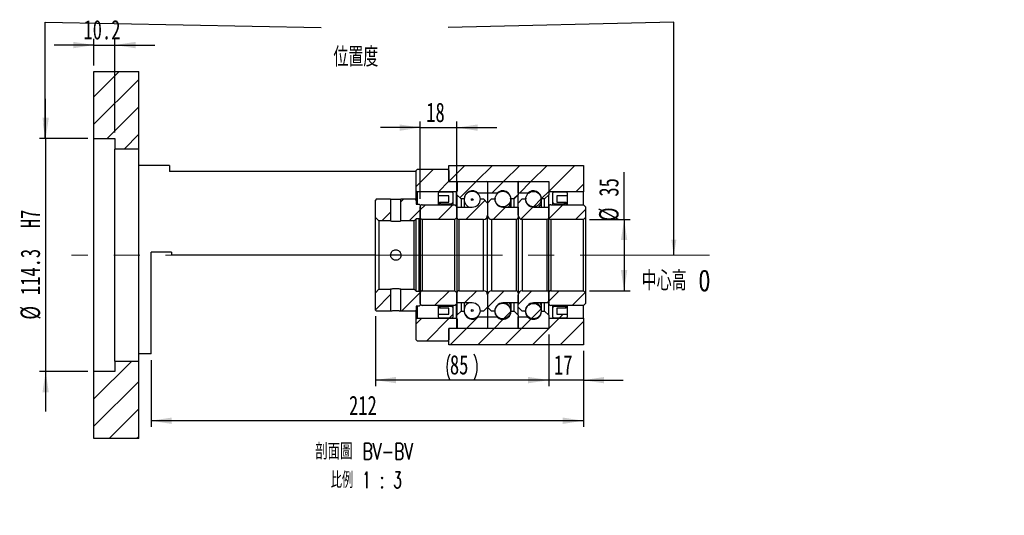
# Paper-space layout 'MBCK35L-H' of a CAD drawing. Header units: millimetres. Extents: x 18 to 332, y 12 to 190.
# Tile 2 of 3: x 171 to 332, y 12 to 93. Entities that reach past the tile are written whole.
import ezdxf

# ---------------------------------------------------------------- set-up
doc = ezdxf.new("R2010")
doc.units = ezdxf.units.MM
doc.linetypes.add('CENTERX2', pattern=[20.32, 12.7, -2.54, 2.54, -2.54])
doc.layers.add('圖層0', color=7, linetype='Continuous')
doc.styles.add('SLDTEXTSTYLE0', font='TXT', dxfattribs={"width": 0.7})
doc.styles.add('SLDTEXTSTYLE1', font='TXT', dxfattribs={"width": 0.7, "bigfont": 'bigfont'})
doc.styles.add('SLDTEXTSTYLE4', font='TXT', dxfattribs={"width": 0.625, "bigfont": 'bigfont'})
doc.dimstyles.new('SLDDIMSTYLE1', dxfattribs={"dimtxt": 0.18, "dimasz": 2.5, "dimexe": 0, "dimexo": 0.0625, "dimgap": 0, "dimtad": 0, "dimtih": 1, "dimtoh": 1, "dimdec": 0, "dimrnd": 1e-09, "dimzin": 0, "dimdsep": 46, "dimtxsty": 'Standard', "dimsah": 1, "dimcen": 0.09, "dimadec": 0, "dimazin": 0, "dimtfac": 2.5, "dimtdec": 0, "dimtofl": 0, "dimtmove": 0, "dimatfit": 3, "dimfxl": 1, "dimfrac": 2, "dimtolj": 1, "dimtzin": 0, "dimarcsym": 0})
doc.dimstyles.new('SLDDIMSTYLE4', dxfattribs={"dimtxt": 3.389974, "dimasz": 2.5, "dimexe": 0, "dimexo": 0.0625, "dimgap": 0.847493, "dimtad": 1, "dimlfac": 3, "dimrnd": 1e-09, "dimzin": 12, "dimdsep": 46, "dimtxsty": 'SLDTEXTSTYLE0', "dimsah": 1, "dimcen": 0.09, "dimadec": 0, "dimazin": 3, "dimtfac": 1, "dimtmove": 0, "dimatfit": 0, "dimfxl": 1, "dimfrac": 2, "dimtolj": 1, "dimtzin": 12, "dimarcsym": 0})
doc.dimstyles.new('SLDDIMSTYLE5', dxfattribs={"dimtxt": 3.389974, "dimasz": 2.5, "dimexe": 0, "dimexo": 0.0625, "dimgap": 0.847493, "dimtad": 1, "dimdec": 1, "dimlfac": 3, "dimrnd": 1e-09, "dimzin": 12, "dimdsep": 46, "dimtxsty": 'SLDTEXTSTYLE0', "dimsah": 1, "dimcen": 0.09, "dimadec": 0, "dimazin": 3, "dimtfac": 1, "dimtdec": 1, "dimtmove": 0, "dimatfit": 0, "dimfxl": 1, "dimfrac": 2, "dimtolj": 1, "dimtzin": 12, "dimarcsym": 0})
doc.dimstyles.new('SLDDIMSTYLE6', dxfattribs={"dimtxt": 3.389974, "dimasz": 2.5, "dimexe": 0, "dimexo": 0.0625, "dimgap": 0.847493, "dimtad": 1, "dimlfac": 3, "dimrnd": 1e-09, "dimzin": 12, "dimdsep": 46, "dimtxsty": 'SLDTEXTSTYLE0', "dimsah": 1, "dimcen": 0.09, "dimadec": 0, "dimazin": 3, "dimtfac": 1, "dimtofl": 0, "dimtmove": 0, "dimatfit": 3, "dimfxl": 1, "dimfrac": 2, "dimtolj": 1, "dimtzin": 12, "dimarcsym": 0})

# ---------------------------------------------------------------- blocks, each defined once
blk = doc.blocks.new('_D_27')
at = {"layer": '圖層0', "color": 7}
for p, q in [((175.34, 73.13), (175.34, 79.65)), ((182.24, 73.13), (174.34, 73.13)), ((175.34, 73.13), (175.34, 35.03)), ((182.24, 35.03), (174.34, 35.03)), ((175.34, 35.03), (175.34, 28.51))]:
    blk.add_line(p, q, dxfattribs=at)
for points in [[(175.34, 73.13), (175.86, 76.52), (174.82, 76.52)], [(175.34, 35.03), (174.82, 31.64), (175.86, 31.64)]]:
    blk.add_solid(points, dxfattribs=at)
at = {"layer": '圖層0', "color": 7, "char_height": 3.175, "attachment_point": 1, "rotation": 90, "style": 'SLDTEXTSTYLE0'}
for s, insert in [('H7', (171.24, 58.47)), ('114.3', (171.24, 47.54)), ('%%c', (171.24, 43.52))]:
    blk.add_mtext(s, dxfattribs=dict(at, insert=insert))
blk = doc.blocks.new('_D_28')
at = {"layer": '圖層0', "color": 7}
for p, q in [((183.24, 85.08), (183.24, 89.42)), ((186.64, 74.13), (186.64, 89.42)), ((183.24, 88.42), (176.72, 88.42)), ((183.24, 88.42), (186.64, 88.42)), ((186.64, 88.42), (193.16, 88.42))]:
    blk.add_line(p, q, dxfattribs=at)
for points in [[(183.24, 88.42), (179.85, 88.94), (179.85, 87.89)], [(186.64, 88.42), (190.03, 87.89), (190.03, 88.94)]]:
    blk.add_solid(points, dxfattribs=at)
at = {"layer": '圖層0', "color": 7, "insert": (181.52, 92.51), "char_height": 3.175, "attachment_point": 1, "style": 'SLDTEXTSTYLE0'}
blk.add_mtext('10.2', dxfattribs=at)
blk = doc.blocks.new('_D_29')
at = {"layer": '圖層0', "color": 7}
for p, q in [((257.57, 41.08), (257.57, 32.63)), ((263.24, 38.42), (263.24, 32.63)), ((257.57, 33.63), (251.05, 33.63)), ((263.24, 33.63), (257.57, 33.63)), ((263.24, 33.63), (269.76, 33.63))]:
    blk.add_line(p, q, dxfattribs=at)
for points in [[(257.57, 33.63), (254.18, 34.15), (254.18, 33.11)], [(263.24, 33.63), (266.63, 33.11), (266.63, 34.15)]]:
    blk.add_solid(points, dxfattribs=at)
at = {"layer": '圖層0', "color": 7, "insert": (258.43, 37.72), "char_height": 3.175, "attachment_point": 1, "style": 'SLDTEXTSTYLE0'}
blk.add_mtext('17', dxfattribs=at)
blk = doc.blocks.new('_D_30')
at = {"layer": '圖層0', "color": 7}
for p, q in [((263.24, 38.42), (263.24, 26)), ((192.57, 36.92), (192.57, 26)), ((263.24, 27), (192.57, 27))]:
    blk.add_line(p, q, dxfattribs=at)
for points in [[(192.57, 27), (195.96, 26.47), (195.96, 27.52)], [(263.24, 27), (259.85, 27.52), (259.85, 26.47)]]:
    blk.add_solid(points, dxfattribs=at)
at = {"layer": '圖層0', "color": 7, "insert": (224.93, 31.09), "char_height": 3.175, "attachment_point": 1, "style": 'SLDTEXTSTYLE0'}
blk.add_mtext('212', dxfattribs=at)
blk = doc.blocks.new('_D_31')
at = {"layer": '圖層0', "color": 7}
for p, q in [((236.57, 63.25), (236.57, 75.92)), ((242.57, 62.98), (242.57, 75.92)), ((236.57, 74.92), (230.05, 74.92)), ((236.57, 74.92), (242.57, 74.92)), ((242.57, 74.92), (249.09, 74.92))]:
    blk.add_line(p, q, dxfattribs=at)
for points in [[(236.57, 74.92), (233.18, 75.44), (233.18, 74.4)], [(242.57, 74.92), (245.96, 74.4), (245.96, 75.44)]]:
    blk.add_solid(points, dxfattribs=at)
at = {"layer": '圖層0', "color": 7, "insert": (237.55, 79.01), "char_height": 3.175, "attachment_point": 1, "style": 'SLDTEXTSTYLE0'}
blk.add_mtext('18', dxfattribs=at)
blk = doc.blocks.new('_D_32')
at = {"layer": '圖層0', "color": 7}
for p, q in [((269.89, 59.92), (269.89, 67.61)), ((264.24, 59.92), (270.89, 59.92)), ((269.89, 59.92), (269.89, 48.25)), ((264.24, 48.25), (270.89, 48.25))]:
    blk.add_line(p, q, dxfattribs=at)
for points in [[(269.89, 59.92), (269.37, 56.53), (270.41, 56.53)], [(269.89, 48.25), (270.41, 51.64), (269.37, 51.64)]]:
    blk.add_solid(points, dxfattribs=at)
at = {"layer": '圖層0', "color": 7, "char_height": 3.175, "attachment_point": 1, "rotation": 90, "style": 'SLDTEXTSTYLE0'}
for s, insert in [('35', (265.8, 63.64)), ('%%c', (265.8, 59.62))]:
    blk.add_mtext(s, dxfattribs=dict(at, insert=insert))
blk = doc.blocks.new('_D_33')
at = {"layer": '圖層0', "color": 7}
for p, q in [((229.24, 44.08), (229.24, 32.64)), ((257.57, 41.08), (257.57, 32.64)), ((257.57, 33.64), (229.24, 33.64))]:
    blk.add_line(p, q, dxfattribs=at)
for centre, start, end in [((245.65, 35.76), 153.4349, 206.5651), ((241.16, 35.76), 333.4349, 26.5651)]:
    blk.add_arc(centre, 4.73, start, end, dxfattribs=at)
for points in [[(229.24, 33.64), (232.63, 33.12), (232.63, 34.17)], [(257.57, 33.64), (254.18, 34.17), (254.18, 33.12)]]:
    blk.add_solid(points, dxfattribs=at)
at = {"layer": '圖層0', "color": 7, "insert": (241.42, 37.74), "char_height": 3.175, "attachment_point": 1, "style": 'SLDTEXTSTYLE0'}
blk.add_mtext('85', dxfattribs=at)
blk = doc.blocks.new('SW_NOTE_9')
at = {"layer": '圖層0', "color": 0, "char_height": 2.6458, "attachment_point": 2}
for s, insert, style in [('\\M+19655\\M+196CA\\M+19AA4 BV-BV', (9.88, 3.41), 'SLDTEXTSTYLE1'), ('\\M+194E4\\M+197E1 1 : 3', (10.25, -1.26), 'SLDTEXTSTYLE4')]:
    blk.add_mtext(s, dxfattribs=dict(at, insert=insert, style=style))

psp = doc.layouts.new('MBCK35L-H')

# ---------------------------------------------------------------- hatches: boundary and pattern name
at = {"linetype": 'Continuous', "lineweight": 18}
h = psp.add_hatch(dxfattribs=at)
h.set_pattern_fill('ANSI31', style=0)
edge = h.paths.add_edge_path(flags=0)
edge.add_arc((242.673, 65.9829), 0.1, 90, 180)
edge.add_line((242.573, 65.9829), (242.573, 63.9162))
edge.add_line((242.573, 63.9162), (243.2396, 63.2496))
edge.add_line((243.2396, 63.2496), (243.7396, 63.2496))
edge.add_arc((245.073, 63.2496), 1.3333, 45.438688, 180, ccw=False)
edge.add_line((246.0085, 64.1996), (247.573, 64.1996))
edge.add_line((247.573, 64.1996), (247.573, 65.9829))
edge.add_arc((247.473, 65.9829), 0.1, 0, 90)
edge.add_line((247.473, 66.0829), (242.673, 66.0829))
h = psp.add_hatch(dxfattribs=at)
h.set_pattern_fill('ANSI31', style=0)
edge = h.paths.add_edge_path(flags=0)
edge.add_arc((252.473, 65.9829), 0.1, 0, 90)
edge.add_line((252.473, 66.0829), (247.673, 66.0829))
edge.add_arc((247.673, 65.9829), 0.1, 90, 180)
edge.add_line((247.573, 65.9829), (247.573, 64.1996))
edge.add_line((247.573, 64.1996), (249.1374, 64.1996))
edge.add_arc((250.073, 63.2496), 1.3333, 0, 134.561312, ccw=False)
edge.add_line((251.4063, 63.2496), (251.9063, 63.2496))
edge.add_line((251.9063, 63.2496), (252.573, 63.9162))
edge.add_line((252.573, 63.9162), (252.573, 65.9829))
h = psp.add_hatch(dxfattribs=at)
h.set_pattern_fill('ANSI31', style=0)
edge = h.paths.add_edge_path(flags=0)
edge.add_arc((257.473, 65.9829), 0.1, 0, 90)
edge.add_line((257.473, 66.0829), (252.673, 66.0829))
edge.add_arc((252.673, 65.9829), 0.1, 90, 180)
edge.add_line((252.573, 65.9829), (252.573, 64.1996))
edge.add_line((252.573, 64.1996), (254.1374, 64.1996))
edge.add_arc((255.073, 63.2496), 1.3333, 0, 134.561312, ccw=False)
edge.add_line((256.4063, 63.2496), (256.9063, 63.2496))
edge.add_line((256.9063, 63.2496), (257.573, 63.9162))
edge.add_line((257.573, 63.9162), (257.573, 65.9829))
h = psp.add_hatch(dxfattribs=at)
h.set_pattern_fill('ANSI31', style=0)
h.paths.add_polyline_path([(241.2396, 62.7496), (239.7396, 62.7496), (239.7396, 62.6829), (240.0063, 62.4162), (241.6396, 62.4162), (241.9063, 62.6829), (241.9063, 64.2496), (241.7396, 64.4162), (239.7396, 64.4162), (239.573, 64.2496), (239.573, 63.7495), (241.2396, 63.7495)], flags=0)
h = psp.add_hatch(dxfattribs=at)
h.set_pattern_fill('ANSI31', style=0)
edge = h.paths.add_edge_path(flags=0)
edge.add_arc((250.073, 63.2412), 1.2746, 0, 360)
h = psp.add_hatch(dxfattribs=at)
h.set_pattern_fill('ANSI31', style=0)
edge = h.paths.add_edge_path(flags=0)
edge.add_arc((255.073, 63.2391), 1.2594, 0, 360)
h = psp.add_hatch(dxfattribs=at)
h.set_pattern_fill('ANSI31', style=0)
h.paths.add_polyline_path([(260.4063, 62.7496), (258.9063, 62.7496), (258.9063, 63.7495), (260.573, 63.7495), (260.573, 64.2496), (260.4063, 64.4162), (258.4063, 64.4162), (258.2396, 64.2496), (258.2396, 62.6829), (258.5063, 62.4162), (260.1396, 62.4162), (260.4063, 62.6829)], flags=0)
h = psp.add_hatch(dxfattribs=at)
h.set_pattern_fill('ANSI31', style=0)
h.paths.add_polyline_path([(231.723, 63.2496), (229.4063, 63.2496), (229.2396, 63.0829), (229.2396, 60.2329), (229.8063, 59.6662), (231.723, 59.6662)], flags=0)
h = psp.add_hatch(dxfattribs=at)
h.set_pattern_fill('ANSI31', style=0)
h.paths.add_polyline_path([(236.4063, 62.4162), (235.9063, 62.4162), (235.9063, 63.0829), (235.7396, 63.2496), (233.423, 63.2496), (233.423, 59.6662), (235.573, 59.6662), (235.9063, 59.9996), (236.4063, 59.9996), (236.573, 60.1662), (236.573, 62.2495)], flags=0)
h = psp.add_hatch(dxfattribs=at)
h.set_pattern_fill('ANSI31', style=0)
edge = h.paths.add_edge_path(flags=0)
edge.add_line((247.573, 62.5829), (246.9063, 63.2496))
edge.add_line((246.9063, 63.2496), (246.4063, 63.2496))
edge.add_arc((245.073, 63.2496), 1.3333, 270, 360, ccw=False)
edge.add_line((245.073, 61.9162), (242.573, 61.9162))
edge.add_line((242.573, 61.9162), (242.573, 60.2496))
edge.add_arc((242.9063, 60.2496), 0.3333, 180, 270)
edge.add_line((242.9063, 59.9162), (246.9063, 59.9162))
edge.add_arc((246.9063, 60.5829), 0.6667, 270, 360)
edge.add_line((247.573, 60.5829), (247.573, 62.5829))
h = psp.add_hatch(dxfattribs=at)
h.set_pattern_fill('ANSI31', style=0)
edge = h.paths.add_edge_path(flags=0)
edge.add_arc((245.073, 63.1532), 0.1461, 0, 360)
h = psp.add_hatch(dxfattribs=at)
h.set_pattern_fill('ANSI31', style=0)
edge = h.paths.add_edge_path(flags=0)
edge.add_line((248.2396, 63.2496), (247.573, 62.5829))
edge.add_line((247.573, 62.5829), (247.573, 60.5829))
edge.add_arc((248.2396, 60.5829), 0.6667, 180, 270)
edge.add_line((248.2396, 59.9162), (252.2396, 59.9162))
edge.add_arc((252.2396, 60.2496), 0.3333, 270, 360)
edge.add_line((252.573, 60.2496), (252.573, 61.9162))
edge.add_line((252.573, 61.9162), (250.073, 61.9162))
edge.add_arc((250.073, 63.2496), 1.3333, 180, 270, ccw=False)
edge.add_line((248.7396, 63.2496), (248.2396, 63.2496))
h = psp.add_hatch(dxfattribs=at)
h.set_pattern_fill('ANSI31', style=0)
edge = h.paths.add_edge_path(flags=0)
edge.add_line((253.2396, 63.2496), (252.573, 62.5829))
edge.add_line((252.573, 62.5829), (252.573, 60.5829))
edge.add_arc((253.2396, 60.5829), 0.6667, 180, 270)
edge.add_line((253.2396, 59.9162), (257.2396, 59.9162))
edge.add_arc((257.2396, 60.2496), 0.3333, 270, 360)
edge.add_line((257.573, 60.2496), (257.573, 61.9162))
edge.add_line((257.573, 61.9162), (255.073, 61.9162))
edge.add_arc((255.073, 63.2496), 1.3333, 180, 270, ccw=False)
edge.add_line((253.7396, 63.2496), (253.2396, 63.2496))
h = psp.add_hatch(dxfattribs=at)
h.set_pattern_fill('ANSI31', style=0)
edge = h.paths.add_edge_path(flags=0)
edge.add_line((236.9063, 59.9162), (242.2396, 59.9162))
edge.add_line((242.2396, 59.9162), (242.573, 60.2496))
edge.add_line((242.573, 60.2496), (242.573, 61.9829))
edge.add_line((242.573, 61.9829), (242.2396, 62.3162))
edge.add_line((242.2396, 62.3162), (236.9063, 62.3162))
edge.add_arc((236.9063, 61.9829), 0.3333, 90, 180)
edge.add_line((236.573, 61.9829), (236.573, 60.2496))
edge.add_arc((236.9063, 60.2496), 0.3333, 180, 270)
h = psp.add_hatch(dxfattribs=at)
h.set_pattern_fill('ANSI31', style=0)
edge = h.paths.add_edge_path(flags=0)
edge.add_line((257.9063, 59.9162), (263.2396, 59.9162))
edge.add_line((263.2396, 59.9162), (263.573, 60.2496))
edge.add_line((263.573, 60.2496), (263.573, 61.9829))
edge.add_line((263.573, 61.9829), (263.2396, 62.3162))
edge.add_line((263.2396, 62.3162), (257.9063, 62.3162))
edge.add_arc((257.9063, 61.9829), 0.3333, 90, 180)
edge.add_line((257.573, 61.9829), (257.573, 60.2496))
edge.add_arc((257.9063, 60.2496), 0.3333, 180, 270)
h = psp.add_hatch(dxfattribs=at)
h.set_pattern_fill('ANSI31', style=0)
h.paths.add_polyline_path([(229.2396, 47.9329), (229.2396, 45.0829), (229.4063, 44.9162), (231.723, 44.9162), (231.723, 48.4996), (229.8063, 48.4996)], flags=0)
h = psp.add_hatch(dxfattribs=at)
h.set_pattern_fill('ANSI31', style=0)
h.paths.add_polyline_path([(235.9063, 45.7496), (236.4063, 45.7496), (236.573, 45.9162), (236.573, 47.9996), (236.4063, 48.1662), (235.9063, 48.1662), (235.573, 48.4996), (233.423, 48.4996), (233.423, 44.9162), (235.7396, 44.9162), (235.9063, 45.0829)], flags=0)
h = psp.add_hatch(dxfattribs=at)
h.set_pattern_fill('ANSI31', style=0)
edge = h.paths.add_edge_path(flags=0)
edge.add_line((242.573, 46.1829), (242.573, 47.9162))
edge.add_line((242.573, 47.9162), (242.2396, 48.2496))
edge.add_line((242.2396, 48.2496), (236.9063, 48.2496))
edge.add_arc((236.9063, 47.9162), 0.3333, 90, 180)
edge.add_line((236.573, 47.9162), (236.573, 46.1829))
edge.add_arc((236.9063, 46.1829), 0.3333, 180, 270)
edge.add_line((236.9063, 45.8496), (242.2396, 45.8496))
edge.add_line((242.2396, 45.8496), (242.573, 46.1829))
h = psp.add_hatch(dxfattribs=at)
h.set_pattern_fill('ANSI31', style=0)
edge = h.paths.add_edge_path(flags=0)
edge.add_line((246.9063, 44.9162), (247.573, 45.5829))
edge.add_line((247.573, 45.5829), (247.573, 47.5829))
edge.add_arc((246.9063, 47.5829), 0.6667, 0, 90)
edge.add_line((246.9063, 48.2496), (242.9063, 48.2496))
edge.add_arc((242.9063, 47.9162), 0.3333, 90, 180)
edge.add_line((242.573, 47.9162), (242.573, 46.2496))
edge.add_line((242.573, 46.2496), (245.073, 46.2496))
edge.add_arc((245.073, 44.9162), 1.3333, 0, 90, ccw=False)
edge.add_line((246.4063, 44.9162), (246.9063, 44.9162))
h = psp.add_hatch(dxfattribs=at)
h.set_pattern_fill('ANSI31', style=0)
edge = h.paths.add_edge_path(flags=0)
edge.add_line((247.573, 45.5829), (248.2396, 44.9162))
edge.add_line((248.2396, 44.9162), (248.7396, 44.9162))
edge.add_arc((250.073, 44.9162), 1.3333, 90, 180, ccw=False)
edge.add_line((250.073, 46.2496), (252.573, 46.2496))
edge.add_line((252.573, 46.2496), (252.573, 47.9162))
edge.add_arc((252.2396, 47.9162), 0.3333, 0, 90)
edge.add_line((252.2396, 48.2496), (248.2396, 48.2496))
edge.add_arc((248.2396, 47.5829), 0.6667, 90, 180)
edge.add_line((247.573, 47.5829), (247.573, 45.5829))
h = psp.add_hatch(dxfattribs=at)
h.set_pattern_fill('ANSI31', style=0)
edge = h.paths.add_edge_path(flags=0)
edge.add_line((252.573, 45.5829), (253.2396, 44.9162))
edge.add_line((253.2396, 44.9162), (253.7396, 44.9162))
edge.add_arc((255.073, 44.9162), 1.3333, 90, 180, ccw=False)
edge.add_line((255.073, 46.2496), (257.573, 46.2496))
edge.add_line((257.573, 46.2496), (257.573, 47.9162))
edge.add_arc((257.2396, 47.9162), 0.3333, 0, 90)
edge.add_line((257.2396, 48.2496), (253.2396, 48.2496))
edge.add_arc((253.2396, 47.5829), 0.6667, 90, 180)
edge.add_line((252.573, 47.5829), (252.573, 45.5829))
h = psp.add_hatch(dxfattribs=at)
h.set_pattern_fill('ANSI31', style=0)
edge = h.paths.add_edge_path(flags=0)
edge.add_line((263.573, 46.1829), (263.573, 47.9162))
edge.add_line((263.573, 47.9162), (263.2396, 48.2496))
edge.add_line((263.2396, 48.2496), (257.9063, 48.2496))
edge.add_arc((257.9063, 47.9162), 0.3333, 90, 180)
edge.add_line((257.573, 47.9162), (257.573, 46.1829))
edge.add_arc((257.9063, 46.1829), 0.3333, 180, 270)
edge.add_line((257.9063, 45.8496), (263.2396, 45.8496))
edge.add_line((263.2396, 45.8496), (263.573, 46.1829))
h = psp.add_hatch(dxfattribs=at)
h.set_pattern_fill('ANSI31', style=0)
h.paths.add_polyline_path([(239.7396, 45.4162), (241.2396, 45.4162), (241.2396, 44.4162), (239.573, 44.4162), (239.573, 43.9162), (239.7396, 43.7496), (241.7396, 43.7496), (241.9063, 43.9162), (241.9063, 45.4829), (241.6396, 45.7496), (240.0063, 45.7496), (239.7396, 45.4829)], flags=0)
h = psp.add_hatch(dxfattribs=at)
h.set_pattern_fill('ANSI31', style=0)
edge = h.paths.add_edge_path(flags=0)
edge.add_arc((245.073, 45.0125), 0.1461, 0, 360)
h = psp.add_hatch(dxfattribs=at)
h.set_pattern_fill('ANSI31', style=0)
edge = h.paths.add_edge_path(flags=0)
edge.add_arc((250.073, 44.9246), 1.2746, 0, 360)
h = psp.add_hatch(dxfattribs=at)
h.set_pattern_fill('ANSI31', style=0)
edge = h.paths.add_edge_path(flags=0)
edge.add_arc((255.073, 44.9267), 1.2594, 0, 360)
h = psp.add_hatch(dxfattribs=at)
h.set_pattern_fill('ANSI31', style=0)
h.paths.add_polyline_path([(258.9063, 45.4162), (260.4063, 45.4162), (260.4063, 45.4829), (260.1396, 45.7496), (258.5063, 45.7496), (258.2396, 45.4829), (258.2396, 43.9162), (258.4063, 43.7496), (260.4063, 43.7496), (260.573, 43.9162), (260.573, 44.4162), (258.9063, 44.4162)], flags=0)
h = psp.add_hatch(dxfattribs=at)
h.set_pattern_fill('ANSI31', style=0)
edge = h.paths.add_edge_path(flags=0)
edge.add_arc((242.673, 42.1829), 0.1, 180, 270)
edge.add_line((242.673, 42.0829), (247.473, 42.0829))
edge.add_arc((247.473, 42.1829), 0.1, 270, 360)
edge.add_line((247.573, 42.1829), (247.573, 43.9662))
edge.add_line((247.573, 43.9662), (246.0085, 43.9662))
edge.add_arc((245.073, 44.9162), 1.3333, 180, 314.561312, ccw=False)
edge.add_line((243.7396, 44.9162), (243.2396, 44.9162))
edge.add_line((243.2396, 44.9162), (242.573, 44.2496))
edge.add_line((242.573, 44.2496), (242.573, 42.1829))
h = psp.add_hatch(dxfattribs=at)
h.set_pattern_fill('ANSI31', style=0)
edge = h.paths.add_edge_path(flags=0)
edge.add_arc((252.473, 42.1829), 0.1, 270, 360)
edge.add_line((252.573, 42.1829), (252.573, 44.2496))
edge.add_line((252.573, 44.2496), (251.9063, 44.9162))
edge.add_line((251.9063, 44.9162), (251.4063, 44.9162))
edge.add_arc((250.073, 44.9162), 1.3333, 225.438688, 360, ccw=False)
edge.add_line((249.1374, 43.9662), (247.573, 43.9662))
edge.add_line((247.573, 43.9662), (247.573, 42.1829))
edge.add_arc((247.673, 42.1829), 0.1, 180, 270)
edge.add_line((247.673, 42.0829), (252.473, 42.0829))
h = psp.add_hatch(dxfattribs=at)
h.set_pattern_fill('ANSI31', style=0)
edge = h.paths.add_edge_path(flags=0)
edge.add_arc((257.473, 42.1829), 0.1, 270, 360)
edge.add_line((257.573, 42.1829), (257.573, 44.2496))
edge.add_line((257.573, 44.2496), (256.9063, 44.9162))
edge.add_line((256.9063, 44.9162), (256.4063, 44.9162))
edge.add_arc((255.073, 44.9162), 1.3333, 225.438688, 360, ccw=False)
edge.add_line((254.1374, 43.9662), (252.573, 43.9662))
edge.add_line((252.573, 43.9662), (252.573, 42.1829))
edge.add_arc((252.673, 42.1829), 0.1, 180, 270)
edge.add_line((252.673, 42.0829), (257.473, 42.0829))
at = {"layer": '圖層0', "linetype": 'Continuous', "lineweight": 18}
h = psp.add_hatch(dxfattribs=at)
h.set_pattern_fill('ANSI31', color=256, style=0)
h.paths.add_polyline_path([(190.573, 84.0829), (183.2396, 84.0829), (183.2396, 73.1329), (186.6396, 73.1329), (186.6396, 71.4162), (190.573, 71.4162)], flags=0)
h = psp.add_hatch(dxfattribs=at)
h.set_pattern_fill('ANSI31', color=256, style=0)
edge = h.paths.add_edge_path(flags=0)
edge.add_line((241.073, 68.0829), (236.073, 68.0829))
edge.add_line((236.073, 68.0829), (235.9063, 67.9162))
edge.add_line((235.9063, 67.9162), (235.9063, 64.5829))
edge.add_line((235.9063, 64.5829), (236.073, 64.4162))
edge.add_line((236.073, 64.4162), (242.523, 64.4162))
edge.add_line((242.523, 64.4162), (242.623, 64.5162))
edge.add_line((242.623, 64.5162), (242.623, 65.9829))
edge.add_line((242.623, 65.9829), (242.523, 66.0829))
edge.add_line((242.523, 66.0829), (241.373, 66.0829))
edge.add_arc((241.373, 66.2162), 0.1333, 180, 270, ccw=False)
edge.add_line((241.2396, 66.2162), (241.2396, 67.9162))
edge.add_line((241.2396, 67.9162), (241.073, 68.0829))
h = psp.add_hatch(dxfattribs=at)
h.set_pattern_fill('ANSI31', color=256, style=0)
h.paths.add_polyline_path([(263.2396, 64.4162), (263.2396, 68.7496), (241.2396, 68.7496), (241.2396, 66.0829), (257.573, 66.0829), (257.573, 64.4162)], flags=0)
h = psp.add_hatch(dxfattribs=at)
h.set_pattern_fill('ANSI31', color=256, style=0)
edge = h.paths.add_edge_path(flags=0)
edge.add_line((235.9063, 43.5829), (235.9063, 40.2496))
edge.add_line((235.9063, 40.2496), (236.073, 40.0829))
edge.add_line((236.073, 40.0829), (241.073, 40.0829))
edge.add_line((241.073, 40.0829), (241.2396, 40.2496))
edge.add_line((241.2396, 40.2496), (241.2396, 41.9496))
edge.add_arc((241.373, 41.9496), 0.1333, 90, 180, ccw=False)
edge.add_line((241.373, 42.0829), (242.523, 42.0829))
edge.add_line((242.523, 42.0829), (242.623, 42.1829))
edge.add_line((242.623, 42.1829), (242.623, 43.6496))
edge.add_line((242.623, 43.6496), (242.523, 43.7496))
edge.add_line((242.523, 43.7496), (236.073, 43.7496))
edge.add_line((236.073, 43.7496), (235.9063, 43.5829))
h = psp.add_hatch(dxfattribs=at)
h.set_pattern_fill('ANSI31', color=256, style=0)
h.paths.add_polyline_path([(263.2396, 39.4162), (263.2396, 43.7496), (257.573, 43.7496), (257.573, 42.0829), (241.2396, 42.0829), (241.2396, 39.4162)], flags=0)
h = psp.add_hatch(dxfattribs=at)
h.set_pattern_fill('ANSI31', color=256, style=0)
h.paths.add_polyline_path([(183.2396, 24.0829), (190.573, 24.0829), (190.573, 36.7495), (186.6396, 36.7495), (186.6396, 35.0329), (183.2396, 35.0329)], flags=0)

# ---------------------------------------------------------------- linework, layer by layer
at = {"color": 7, "linetype": 'Continuous', "lineweight": 25}
for p, q in [((183.2396, 73.1329), (183.2396, 84.0829)), ((183.2396, 84.0829), (190.573, 84.0829)), ((190.573, 71.4162), (190.573, 84.0829)), ((183.2396, 73.1329), (186.6396, 73.1329)), ((183.2396, 35.0329), (183.2396, 73.1329)), ((186.6396, 73.1329), (186.6396, 71.4162)), ((190.573, 71.4162), (186.6396, 71.4162)), ((186.6396, 36.7495), (186.6396, 71.4162)), ((190.573, 36.7495), (190.573, 71.4162)), ((195.573, 68.7496), (190.573, 68.7496)), ((195.573, 68.7496), (195.573, 67.7496)), ((235.9063, 67.7496), (195.573, 67.7496)), ((236.073, 68.0829), (235.9063, 67.9162)), ((235.9063, 64.5829), (235.9063, 67.9162)), ((241.073, 68.0829), (236.073, 68.0829)), ((241.2396, 67.9162), (241.073, 68.0829)), ((241.2396, 66.0829), (241.2396, 68.7496)), ((241.2396, 68.7496), (263.2396, 68.7496)), ((241.2396, 67.9162), (241.2396, 66.2162)), ((263.2396, 68.7496), (263.2396, 64.4162)), ((241.2396, 66.0829), (257.573, 66.0829)), ((241.373, 66.0829), (242.523, 66.0829)), ((242.623, 65.9829), (242.523, 66.0829)), ((242.673, 66.0829), (247.473, 66.0829)), ((247.673, 66.0829), (252.473, 66.0829)), ((252.673, 66.0829), (257.473, 66.0829)), ((257.573, 66.0829), (257.573, 64.4162)), ((235.9063, 64.5829), (236.073, 64.4162)), ((235.9063, 63.0829), (235.9063, 64.5829)), ((242.523, 64.4162), (236.073, 64.4162)), ((236.073, 64.4162), (236.073, 62.4162)), ((239.7396, 64.4162), (239.573, 64.2496)), ((239.7396, 64.4162), (241.7396, 64.4162)), ((241.9063, 64.2496), (241.7396, 64.4162)), ((242.523, 64.4162), (242.623, 64.5162)), ((242.523, 62.0329), (242.523, 64.4162)), ((242.573, 63.9162), (242.573, 65.9829)), ((242.623, 65.9829), (242.623, 64.5162)), ((247.573, 65.9829), (247.573, 64.1996)), ((252.573, 64.1996), (252.573, 65.9829)), ((252.573, 65.9829), (252.573, 63.9162)), ((257.573, 65.9829), (257.573, 63.9162)), ((263.2396, 64.4162), (257.573, 64.4162)), ((258.4063, 64.4162), (258.2396, 64.2496)), ((258.4063, 64.4162), (260.4063, 64.4162)), ((260.573, 64.2496), (260.4063, 64.4162)), ((263.2396, 62.3162), (263.2396, 64.4162)), ((229.4063, 63.2496), (229.2396, 63.0829)), ((229.2396, 60.2329), (229.2396, 63.0829)), ((229.4063, 63.2496), (231.723, 63.2496)), ((231.723, 63.2496), (231.723, 59.6662)), ((233.423, 59.6662), (233.423, 63.2496)), ((233.423, 63.2496), (235.7396, 63.2496)), ((235.9063, 63.0829), (235.7396, 63.2496)), ((235.9063, 63.0829), (235.9063, 62.4162)), ((239.573, 63.7495), (239.573, 64.2496)), ((241.2396, 63.7495), (239.573, 63.7495)), ((239.573, 62.3162), (239.573, 63.7495)), ((241.2396, 62.7496), (241.2396, 63.7495)), ((241.9063, 64.2496), (241.9063, 62.6829)), ((243.2396, 63.2496), (242.573, 63.9162)), ((242.573, 63.9162), (242.573, 61.9829)), ((243.2396, 63.2496), (243.2396, 61.9162)), ((243.7396, 63.2496), (243.2396, 63.2496)), ((243.7396, 63.2496), (243.7396, 61.9162)), ((246.0085, 64.1996), (246.0085, 64.1032)), ((247.573, 64.1996), (246.0085, 64.1996)), ((246.4063, 63.2496), (246.9063, 63.2496)), ((246.9063, 63.2496), (247.573, 62.5829)), ((247.573, 64.1996), (247.573, 62.5829)), ((249.1374, 64.1996), (247.573, 64.1996)), ((247.573, 62.5829), (248.2396, 63.2496)), ((248.2396, 63.2496), (248.7396, 63.2496)), ((248.8003, 63.3117), (248.7502, 63.0817)), ((249.1374, 64.1068), (249.1374, 64.1996)), ((251.4063, 61.9162), (251.4063, 63.2496)), ((251.9063, 63.2496), (251.4063, 63.2496)), ((252.573, 63.9162), (251.9063, 63.2496)), ((251.9063, 61.9162), (251.9063, 63.2496)), ((254.1374, 64.1996), (252.573, 64.1996)), ((252.573, 62.5829), (252.573, 63.9162)), ((252.573, 62.5829), (253.2396, 63.2496)), ((253.2396, 63.2496), (253.7396, 63.2496)), ((253.8225, 63.389), (253.7495, 63.0879)), ((254.1374, 64.0822), (254.1374, 64.1996)), ((256.4063, 61.9162), (256.4063, 63.2496)), ((256.9063, 63.2496), (256.4063, 63.2496)), ((257.573, 63.9162), (256.9063, 63.2496)), ((256.9063, 61.9162), (256.9063, 63.2496)), ((257.573, 61.9829), (257.573, 63.9162)), ((258.2396, 62.6829), (258.2396, 64.2496)), ((260.573, 63.7495), (258.9063, 63.7495)), ((258.9063, 63.7495), (258.9063, 62.7496)), ((260.573, 64.2496), (260.573, 63.7495)), ((260.573, 63.7495), (260.573, 62.3162)), ((235.9063, 62.4162), (236.4063, 62.4162)), ((236.573, 62.2495), (236.4063, 62.4162)), ((236.573, 62.2495), (236.573, 60.1662)), ((236.573, 60.2496), (236.573, 61.9829)), ((236.9063, 62.3162), (242.2396, 62.3162)), ((239.7396, 62.7496), (241.2396, 62.7496)), ((239.7396, 62.6829), (239.7396, 62.7496)), ((239.7396, 62.6829), (240.0063, 62.4162)), ((239.7396, 62.3162), (239.7396, 62.6829)), ((240.0063, 62.4162), (240.0063, 62.3162)), ((241.6396, 62.4162), (240.0063, 62.4162)), ((241.6396, 62.4162), (241.9063, 62.6829)), ((241.6396, 62.3162), (241.6396, 62.4162)), ((241.9063, 62.6829), (241.9063, 62.3162)), ((242.573, 61.9829), (242.2396, 62.3162)), ((242.573, 61.9829), (242.573, 60.2496)), ((242.573, 61.9162), (245.073, 61.9162)), ((242.573, 60.2496), (242.573, 61.9162)), ((247.573, 62.5829), (247.573, 60.5829)), ((250.073, 61.9162), (252.573, 61.9162)), ((252.573, 60.5829), (252.573, 62.5829)), ((252.573, 61.9162), (252.573, 60.2496)), ((255.073, 61.9162), (257.573, 61.9162)), ((257.573, 60.2496), (257.573, 61.9829)), ((257.573, 61.9162), (257.573, 60.2496)), ((257.9063, 62.3162), (263.2396, 62.3162)), ((258.2396, 62.6829), (258.5063, 62.4162)), ((258.2396, 62.3162), (258.2396, 62.6829)), ((258.5063, 62.4162), (258.5063, 62.3162)), ((260.1396, 62.4162), (258.5063, 62.4162)), ((258.9063, 62.7496), (260.4063, 62.7496)), ((260.1396, 62.4162), (260.4063, 62.6829)), ((260.1396, 62.3162), (260.1396, 62.4162)), ((260.4063, 62.7496), (260.4063, 62.6829)), ((260.4063, 62.6829), (260.4063, 62.3162)), ((263.573, 61.9829), (263.2396, 62.3162)), ((263.573, 61.9829), (263.573, 60.2496)), ((229.2396, 60.2329), (229.8063, 59.6662)), ((229.2396, 47.9329), (229.2396, 60.2329)), ((229.8063, 59.6662), (229.8063, 48.4996)), ((231.723, 59.6662), (229.8063, 59.6662)), ((235.573, 59.6662), (233.423, 59.6662)), ((235.573, 59.6662), (235.9063, 59.9996)), ((235.573, 48.4996), (235.573, 59.6662)), ((236.4063, 59.9996), (235.9063, 59.9996)), ((235.9063, 48.1662), (235.9063, 59.9996)), ((236.4063, 59.9996), (236.573, 60.1662)), ((236.4063, 48.1662), (236.4063, 59.9996)), ((236.573, 60.1662), (236.573, 47.9996)), ((236.9063, 59.9162), (236.9063, 48.2496)), ((242.2396, 59.9162), (236.9063, 59.9162)), ((242.2396, 59.9162), (242.573, 60.2496)), ((242.2396, 48.2496), (242.2396, 59.9162)), ((242.573, 60.2496), (242.573, 47.9162)), ((242.9063, 48.2496), (242.9063, 59.9162)), ((246.9063, 59.9162), (242.9063, 59.9162)), ((246.9063, 48.2496), (246.9063, 59.9162)), ((247.573, 47.5829), (247.573, 60.5829)), ((248.2396, 59.9162), (248.2396, 48.2496)), ((252.2396, 59.9162), (248.2396, 59.9162)), ((252.2396, 59.9162), (252.2396, 48.2496)), ((252.573, 60.2496), (252.573, 47.9162)), ((253.2396, 59.9162), (253.2396, 48.2496)), ((257.2396, 59.9162), (253.2396, 59.9162)), ((257.2396, 59.9162), (257.2396, 48.2496)), ((257.573, 47.9162), (257.573, 60.2496)), ((257.9063, 59.9162), (257.9063, 48.2496)), ((263.2396, 59.9162), (257.9063, 59.9162)), ((263.2396, 59.9162), (263.573, 60.2496)), ((263.2396, 48.2496), (263.2396, 59.9162)), ((263.573, 60.2496), (263.573, 47.9162)), ((195.9063, 54.5829), (192.573, 54.5829)), ((192.573, 37.9162), (192.573, 54.5829)), ((195.9063, 54.5829), (195.9063, 54.0829)), ((229.2396, 54.0829), (195.9063, 54.0829)), ((233.4121, 54.0829), (231.723, 54.0829)), ((229.8063, 48.4996), (229.2396, 47.9329)), ((229.8063, 48.4996), (231.723, 48.4996)), ((231.723, 48.4996), (231.723, 44.9162)), ((233.423, 48.4996), (235.573, 48.4996)), ((233.423, 44.9162), (233.423, 48.4996)), ((235.9063, 48.1662), (235.573, 48.4996)), ((229.2396, 45.0829), (229.2396, 47.9329)), ((235.9063, 48.1662), (236.4063, 48.1662)), ((236.573, 47.9996), (236.4063, 48.1662)), ((236.573, 47.9996), (236.573, 45.9162)), ((236.573, 46.1829), (236.573, 47.9162)), ((236.9063, 48.2496), (242.2396, 48.2496)), ((242.573, 47.9162), (242.2396, 48.2496)), ((242.573, 47.9162), (242.573, 46.1829)), ((242.573, 46.2496), (242.573, 47.9162)), ((242.9063, 48.2496), (246.9063, 48.2496)), ((247.573, 47.5829), (247.573, 45.5829)), ((248.2396, 48.2496), (252.2396, 48.2496)), ((252.573, 47.9162), (252.573, 46.2496)), ((252.573, 45.5829), (252.573, 47.5829)), ((253.2396, 48.2496), (257.2396, 48.2496)), ((257.573, 46.1829), (257.573, 47.9162)), ((257.573, 47.9162), (257.573, 46.2496)), ((257.9063, 48.2496), (263.2396, 48.2496)), ((263.573, 47.9162), (263.2396, 48.2496)), ((263.573, 47.9162), (263.573, 46.1829)), ((229.2396, 45.0829), (229.4063, 44.9162)), ((235.7396, 44.9162), (235.9063, 45.0829)), ((235.9063, 45.7496), (235.9063, 45.0829)), ((236.4063, 45.7496), (235.9063, 45.7496)), ((235.9063, 43.5829), (235.9063, 45.0829)), ((236.073, 45.7496), (236.073, 43.7496)), ((236.4063, 45.7496), (236.573, 45.9162)), ((242.2396, 45.8495), (236.9063, 45.8495)), ((239.573, 44.4162), (239.573, 45.8495)), ((239.7396, 45.4829), (239.7396, 45.8495)), ((240.0063, 45.7496), (239.7396, 45.4829)), ((239.7396, 45.4162), (239.7396, 45.4829)), ((241.2396, 45.4162), (239.7396, 45.4162)), ((240.0063, 45.8495), (240.0063, 45.7496)), ((240.0063, 45.7496), (241.6396, 45.7496)), ((241.2396, 44.4162), (241.2396, 45.4162)), ((241.6396, 45.7496), (241.6396, 45.8495)), ((241.9063, 45.4829), (241.6396, 45.7496)), ((241.9063, 45.8495), (241.9063, 45.4829)), ((241.9063, 45.4829), (241.9063, 43.9162)), ((242.2396, 45.8495), (242.573, 46.1829)), ((242.523, 43.7496), (242.523, 46.1329)), ((245.073, 46.2496), (242.573, 46.2496)), ((242.573, 46.1829), (242.573, 44.2496)), ((243.2396, 46.2496), (243.2396, 44.9162)), ((243.7396, 46.2496), (243.7396, 44.9162)), ((247.573, 45.5829), (246.9063, 44.9162)), ((247.573, 45.5829), (247.573, 43.9662)), ((248.2396, 44.9162), (247.573, 45.5829)), ((252.573, 46.2496), (250.073, 46.2496)), ((251.2047, 46.1988), (251.2348, 46.2496)), ((251.4063, 44.9162), (251.4063, 46.2496)), ((251.9063, 44.9162), (251.9063, 46.2496)), ((253.2396, 44.9162), (252.573, 45.5829)), ((252.573, 44.2496), (252.573, 45.5829)), ((257.573, 46.2496), (255.073, 46.2496)), ((256.2007, 46.2214), (256.218, 46.2496)), ((256.4063, 44.9162), (256.4063, 46.2496)), ((256.9063, 44.9162), (256.9063, 46.2496)), ((257.573, 44.2496), (257.573, 46.1829)), ((263.2396, 45.8495), (257.9063, 45.8495)), ((258.2396, 45.4829), (258.2396, 45.8495)), ((258.5063, 45.7496), (258.2396, 45.4829)), ((258.2396, 43.9162), (258.2396, 45.4829)), ((258.5063, 45.8495), (258.5063, 45.7496)), ((258.5063, 45.7496), (260.1396, 45.7496)), ((260.4063, 45.4162), (258.9063, 45.4162)), ((258.9063, 45.4162), (258.9063, 44.4162)), ((260.1396, 45.7496), (260.1396, 45.8495)), ((260.4063, 45.4829), (260.1396, 45.7496)), ((260.4063, 45.8495), (260.4063, 45.4829)), ((260.4063, 45.4829), (260.4063, 45.4162)), ((260.573, 45.8495), (260.573, 44.4162)), ((263.2396, 45.8495), (263.573, 46.1829)), ((263.2396, 43.7496), (263.2396, 45.8495)), ((231.723, 44.9162), (229.4063, 44.9162)), ((235.7396, 44.9162), (233.423, 44.9162)), ((236.073, 43.7496), (235.9063, 43.5829)), ((235.9063, 40.2496), (235.9063, 43.5829)), ((236.073, 43.7496), (242.523, 43.7496)), ((239.573, 44.4162), (241.2396, 44.4162)), ((239.573, 43.9162), (239.573, 44.4162)), ((239.573, 43.9162), (239.7396, 43.7496)), ((241.7396, 43.7496), (239.7396, 43.7496)), ((241.7396, 43.7496), (241.9063, 43.9162)), ((242.623, 43.6495), (242.523, 43.7496)), ((242.573, 44.2496), (243.2396, 44.9162)), ((242.573, 42.1829), (242.573, 44.2496)), ((242.623, 43.6495), (242.623, 42.1829)), ((243.2396, 44.9162), (243.7396, 44.9162)), ((246.0085, 44.0969), (246.0085, 43.9662)), ((246.0085, 43.9662), (247.573, 43.9662)), ((246.9063, 44.9162), (246.4063, 44.9162)), ((247.573, 43.9662), (247.573, 42.1829)), ((247.573, 43.9662), (249.1374, 43.9662)), ((248.7396, 44.9162), (248.2396, 44.9162)), ((249.1374, 43.9662), (249.1374, 43.9746)), ((251.4063, 44.9162), (251.9063, 44.9162)), ((251.9063, 44.9162), (252.573, 44.2496)), ((252.573, 44.2496), (252.573, 42.1829)), ((252.573, 43.9662), (254.1374, 43.9662)), ((252.573, 42.1829), (252.573, 43.9662)), ((253.7396, 44.9162), (253.2396, 44.9162)), ((254.1374, 43.9662), (254.1374, 43.9767)), ((256.4063, 44.9162), (256.9063, 44.9162)), ((256.9063, 44.9162), (257.573, 44.2496)), ((257.573, 44.2496), (257.573, 42.1829)), ((257.573, 43.7496), (257.573, 42.0829)), ((257.573, 43.7496), (263.2396, 43.7496)), ((258.2396, 43.9162), (258.4063, 43.7496)), ((260.4063, 43.7496), (258.4063, 43.7496)), ((258.9063, 44.4162), (260.573, 44.4162)), ((260.4063, 43.7496), (260.573, 43.9162)), ((260.573, 44.4162), (260.573, 43.9162)), ((263.2396, 43.7496), (263.2396, 39.4162)), ((241.2396, 39.4162), (241.2396, 42.0829)), ((257.573, 42.0829), (241.2396, 42.0829)), ((241.2396, 41.9495), (241.2396, 40.2496)), ((242.523, 42.0829), (241.373, 42.0829)), ((242.523, 42.0829), (242.623, 42.1829)), ((247.473, 42.0829), (242.673, 42.0829)), ((252.473, 42.0829), (247.673, 42.0829)), ((257.473, 42.0829), (252.673, 42.0829)), ((235.9063, 40.2496), (236.073, 40.0829)), ((241.073, 40.0829), (241.2396, 40.2496)), ((236.073, 40.0829), (241.073, 40.0829)), ((263.2396, 39.4162), (241.2396, 39.4162)), ((192.573, 37.9162), (190.573, 37.9162)), ((186.6396, 36.7495), (186.6396, 35.0329)), ((186.6396, 36.7495), (190.573, 36.7495)), ((190.573, 24.0829), (190.573, 36.7495)), ((183.2396, 24.0829), (183.2396, 35.0329)), ((186.6396, 35.0329), (183.2396, 35.0329)), ((190.573, 24.0829), (183.2396, 24.0829))]:
    psp.add_line(p, q, dxfattribs=at)
at = {"color": 7, "linetype": 'Continuous', "lineweight": 25, "flags": 128}
for points in [[(251.3921, 61.9162), (251.3196, 62.195), (251.2657, 62.3181)], [(256.3956, 61.9162), (256.3196, 62.2206), (256.269, 62.337)]]:
    psp.add_lwpolyline(points, dxfattribs=at)
at = {"color": 7, "linetype": 'Continuous', "lineweight": 25}
for centre, radius in [((250.073, 63.2412), 1.2746), ((255.073, 63.2391), 1.2594), ((245.073, 63.1532), 0.1461), ((245.073, 45.0125), 0.1461), ((250.073, 44.9246), 1.2746), ((255.073, 44.9267), 1.2594)]:
    psp.add_circle(centre, radius, dxfattribs=at)
for centre, radius, start, end in [((241.373, 66.2162), 0.1333, 180, 270), ((242.673, 65.9829), 0.1, 90, 180), ((247.473, 65.9829), 0.1, 0, 90), ((247.673, 65.9829), 0.1, 90, 180), ((252.473, 65.9829), 0.1, 0, 90), ((252.673, 65.9829), 0.1, 90, 180), ((257.473, 65.9829), 0.1, 0, 90), ((245.073, 63.2496), 1.3333, 45.438688, 180), ((245.073, 63.1532), 1.3333, 2.069842, 248.089337), ((250.073, 63.2496), 1.3333, 0, 134.561312), ((255.073, 63.2496), 1.3333, 0, 134.561312), ((245.073, 63.2496), 1.3333, 270, 0), ((250.073, 63.2496), 1.3333, 180, 270), ((250.073, 62.9139), 1.3333, 311.558729, 17.356935), ((255.073, 63.2496), 1.3333, 180, 270), ((255.073, 62.9262), 1.3333, 310.753907, 20.30883), ((236.9063, 61.9829), 0.3333, 90, 180), ((245.073, 62.2998), 1.3333, 161.333851, 196.717927), ((257.9063, 61.9829), 0.3333, 90, 180), ((236.9063, 60.2496), 0.3333, 180, 270), ((242.9063, 60.2496), 0.3333, 180, 270), ((246.9063, 60.5829), 0.6667, 270, 0), ((248.2396, 60.5829), 0.6667, 180, 270), ((252.2396, 60.2496), 0.3333, 270, 0), ((253.2396, 60.5829), 0.6667, 180, 270), ((257.2396, 60.2496), 0.3333, 270, 0), ((257.9063, 60.2496), 0.3333, 180, 270), ((236.9063, 47.9162), 0.3333, 90, 180), ((242.9063, 47.9162), 0.3333, 90, 180), ((246.9063, 47.5829), 0.6667, 0, 90), ((248.2396, 47.5829), 0.6667, 90, 180), ((252.2396, 47.9162), 0.3333, 0, 90), ((253.2396, 47.5829), 0.6667, 90, 180), ((257.2396, 47.9162), 0.3333, 0, 90), ((257.9063, 47.9162), 0.3333, 90, 180), ((236.9063, 46.1829), 0.3333, 180, 270), ((245.073, 45.9658), 1.3333, 167.713599, 200.156549), ((245.073, 45.0469), 1.3333, 115.581601, 270), ((245.073, 44.9162), 1.3333, 0, 90), ((250.073, 44.9246), 1.3333, 180.285058, 83.579483), ((250.073, 44.9162), 1.3333, 90, 180), ((250.073, 45.4938), 1.3333, 347.675183, 34.528827), ((255.073, 44.9267), 1.3333, 180.287153, 82.818005), ((255.073, 44.9162), 1.3333, 90, 180), ((255.073, 45.5101), 1.3333, 347.362281, 33.681978), ((257.9063, 46.1829), 0.3333, 180, 270), ((245.073, 44.9162), 1.3333, 180, 314.561312), ((245.073, 45.0469), 1.3333, 270, 357.190531), ((250.073, 44.9162), 1.3333, 225.438688, 0), ((255.073, 44.9162), 1.3333, 225.438688, 0), ((241.373, 41.9495), 0.1333, 90, 180), ((242.673, 42.1829), 0.1, 180, 270), ((247.473, 42.1829), 0.1, 270, 0), ((247.673, 42.1829), 0.1, 180, 270), ((252.473, 42.1829), 0.1, 270, 0), ((252.673, 42.1829), 0.1, 180, 270), ((257.473, 42.1829), 0.1, 270, 360)]:
    psp.add_arc(centre, radius, start, end, dxfattribs=at)
for points, knots in [([(231.723, 63.2496), (231.7273, 63.2491), (231.738, 63.2481), (231.8416, 63.2389), (232.0342, 63.225), (232.2893, 63.2131), (232.5761, 63.2085), (232.8619, 63.2133), (233.1155, 63.2252), (233.3072, 63.2391), (233.4086, 63.2482), (233.4189, 63.2492), (233.423, 63.2496)], [0, 0, 0, 0, 0.07241983, 0.17927719, 0.28644593, 0.39394294, 0.5012706, 0.6081936, 0.71510894, 0.82242411, 0.92992476, 1, 1, 1, 1]), ([(231.723, 59.6662), (231.727, 59.6656), (231.7372, 59.664), (231.837, 59.6493), (232.0263, 59.6267), (232.2795, 59.6066), (232.5656, 59.5986), (232.851, 59.6059), (233.1051, 59.6252), (233.2996, 59.6481), (233.407, 59.6638), (233.4183, 59.6655), (233.423, 59.6662)], [0, 0, 0, 0, 0.06971219, 0.17574663, 0.2825789, 0.39031957, 0.49765747, 0.60388763, 0.71004292, 0.8172596, 0.92503161, 1, 1, 1, 1]), ([(231.723, 54.0829), (231.7322, 53.9879), (231.7508, 53.798), (231.8955, 53.5448), (232.1093, 53.3509), (232.3781, 53.2388), (232.6677, 53.222), (232.9453, 53.3011), (233.1816, 53.4667), (233.3511, 53.7021), (233.4332, 53.9812), (233.4184, 54.2705), (233.3099, 54.5377), (233.1194, 54.755), (232.8665, 54.898), (232.5803, 54.949), (232.295, 54.903), (232.0408, 54.7663), (231.8463, 54.553), (231.7389, 54.312), (231.7276, 54.1495), (231.723, 54.0829)], [0, 0, 0, 0, 0.0532678, 0.10652115, 0.16015371, 0.21405485, 0.26753676, 0.32056502, 0.37381307, 0.42760823, 0.48143066, 0.53472296, 0.587755, 0.64118642, 0.69507217, 0.7487574, 0.80188676, 0.8549796, 0.90860328, 0.96250508, 1, 1, 1, 1]), ([(233.423, 48.4996), (233.4189, 48.5002), (233.4088, 48.5017), (233.309, 48.5164), (233.1196, 48.5391), (232.8664, 48.5591), (232.5803, 48.5672), (232.295, 48.5599), (232.0408, 48.5406), (231.8463, 48.5177), (231.7389, 48.502), (231.7276, 48.5003), (231.723, 48.4996)], [0, 0, 0, 0, 0.06971219, 0.17574593, 0.28257819, 0.39031886, 0.4976586, 0.6038869, 0.71004219, 0.81725887, 0.92503162, 1, 1, 1, 1]), ([(233.423, 44.9162), (233.4186, 44.9166), (233.4079, 44.9176), (233.3044, 44.9269), (233.1118, 44.9408), (232.8566, 44.9527), (232.5698, 44.9573), (232.284, 44.9525), (232.0304, 44.9405), (231.8388, 44.9266), (231.7373, 44.9176), (231.727, 44.9166), (231.723, 44.9162)], [0, 0, 0, 0, 0.07241957, 0.17927687, 0.28644554, 0.39394249, 0.50127009, 0.60819487, 0.71511014, 0.82242402, 0.9299246, 1, 1, 1, 1])]:
    psp.add_open_spline(points, degree=3, knots=knots, dxfattribs=at)
at = {"layer": '圖層0', "color": 7, "linetype": 'CENTERX2', "lineweight": 18, "ltscale": 1.666667}
psp.add_line((283.8559, 54.0829), (179.5584, 54.0829), dxfattribs=at)

# ---------------------------------------------------------------- block references
at = {"layer": '圖層0'}
psp.add_blockref('SW_NOTE_9', (217.5147, 19.8947), dxfattribs=at)

# ---------------------------------------------------------------- texts
at = {"layer": '圖層0', "color": 7, "char_height": 3.175, "attachment_point": 1, "style": 'SLDTEXTSTYLE1'}
for s, insert in [('\\M+188CA\\M+19275\\M+19378', (222.3765, 88.0706)), ('\\M+19286\\M+19053\\M+18D82 0', (272.7609, 51.4669))]:
    psp.add_mtext(s, dxfattribs=dict(at, insert=insert))

# ---------------------------------------------------------------- dimensions: what is measured, and where the dimension line sits
at = {"layer": '圖層0', "color": 7}
for base, p1, p2, dimstyle, picture, middle in [((186.6396, 88.4163), (183.2396, 84.0829), (186.6396, 73.1329), 'SLDDIMSTYLE5', '_D_28', (184.9945, 88.4163)), ((242.573, 74.9175), (236.573, 62.2495), (242.573, 61.9829), 'SLDDIMSTYLE4', '_D_31', (239.5408, 74.9175)), ((257.573, 33.6295), (263.2396, 39.4162), (257.573, 42.0829), 'SLDDIMSTYLE4', '_D_29', (260.4134, 33.6295)), ((192.573, 26.9957), (263.2396, 39.4162), (192.573, 37.9162), 'SLDDIMSTYLE6', '_D_30', (227.9063, 26.9957))]:
    dim = psp.add_linear_dim(base=base, p1=p1, p2=p2, dimstyle=dimstyle, dxfattribs=at)
    dim.commit()
    dim.dimension.update_dxf_attribs({"geometry": picture, "text_midpoint": middle, "dimtype": 160})
for base, p1, p2, text, dimstyle, picture, middle in [((175.3377, 35.0329), (183.2396, 73.1329), (183.2396, 35.0329), '%%c<>  H7', 'SLDDIMSTYLE5', '_D_27', (175.3377, 53.5301)), ((269.8899, 48.2496), (263.2396, 59.9162), (263.2396, 48.2496), '%%c<>', 'SLDDIMSTYLE6', '_D_32', (269.8899, 63.6133))]:
    dim = psp.add_linear_dim(base=base, p1=p1, p2=p2, angle=90, text=text, dimstyle=dimstyle, dxfattribs=at)
    dim.commit()
    dim.dimension.update_dxf_attribs({"geometry": picture, "text_midpoint": middle, "dimtype": 160})
dim = psp.add_linear_dim(base=(229.2396, 33.6442), p1=(257.573, 42.0829), p2=(229.2396, 45.0829), text='(<>)', dimstyle='SLDDIMSTYLE6', dxfattribs=at)
dim.commit()
dim.dimension.update_dxf_attribs({"geometry": '_D_33', "text_midpoint": (243.4063, 33.6442), "dimtype": 160})

# ---------------------------------------------------------------- leaders
for points in [[(175.2818, 73.1329), (175.2818, 92.1423), (220.3822, 91.299)], [(278.0208, 54.0829), (278.0208, 92.1423), (241.1271, 91.299)]]:
    psp.add_leader(points, dimstyle='SLDDIMSTYLE1', dxfattribs=at)

doc.saveas('drawing.dxf')
